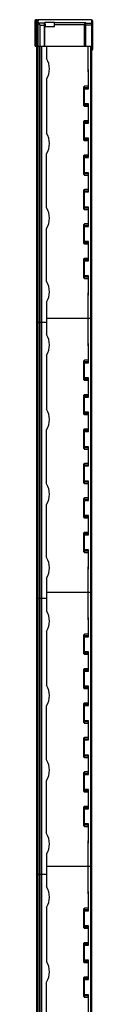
# Model space of a CAD drawing. Header units: millimetres. Extents: x 589 to 632, y 140 to 1557.
# Tile 2 of 2: x 589 to 631, y 842 to 1557. Entities that reach past the tile are written whole.
import ezdxf

# ---------------------------------------------------------------- set-up
doc = ezdxf.new("R2010")
doc.units = ezdxf.units.MM
doc.header["$LTSCALE"] = 110.624392
doc.layers.get('0').update_dxf_attribs({"linetype": 'CONTINUOUS'})

msp = doc.modelspace()

# ---------------------------------------------------------------- linework, layer by layer
at = {"color": 7}
for p, q in [((589.03, 1555.26), (589.03, 1555.26)), ((589.03, 1537.54), (589.03, 1555.26)), ((589.05, 1556.33), (589.05, 1556.33)), ((589.05, 1555.31), (589.05, 1556.33)), ((589.67, 1556.14), (589.67, 1555.93)), ((589.67, 1556.14), (590.66, 1556.14)), ((589.68, 1554.76), (589.68, 1537.54)), ((589.68, 1554.76), (590.66, 1554.76)), ((589.94, 1556.84), (589.7, 1556.82)), ((590.04, 1556.84), (589.93, 1556.84)), ((590.07, 1556.07), (589.96, 1556.06)), ((590.07, 1556.07), (589.96, 1556.06)), ((590.04, 1556.84), (590.06, 1556.84)), ((590.06, 1556.84), (590.8, 1556.84)), ((590.06, 1556.07), (590.06, 1556.54)), ((590.66, 1556.54), (590.06, 1556.54)), ((590.07, 1556.07), (590.07, 1556.07)), ((590.07, 1556.07), (590.73, 1556.07)), ((590.07, 1537.54), (590.07, 1555.16)), ((590.66, 1555.16), (590.07, 1555.16)), ((590.66, 1556.84), (590.68, 1556.84)), ((590.66, 1556.54), (590.66, 1556.07)), ((590.66, 1555.16), (590.66, 1537.54)), ((591.11, 1556.84), (590.8, 1556.84)), ((591.06, 1556.08), (591.06, 1556.1)), ((591.06, 1537.54), (591.06, 1554.67)), ((592.56, 1552.81), (591.07, 1553.9)), ((591.31, 1556.85), (591.11, 1556.84)), ((591.12, 1556.84), (591.18, 1556.84)), ((591.31, 1556.85), (591.32, 1556.85)), ((591.46, 1556.85), (591.46, 1556.87)), ((629.76, 1556.87), (591.46, 1556.87)), ((591.46, 1556.13), (591.46, 1556.5)), ((591.46, 1554.31), (591.46, 1555.07)), ((595.76, 1554.3), (591.47, 1554.3)), ((592.56, 1537.54), (592.56, 1552.81)), ((592.56, 1552.81), (595.46, 1552.81)), ((595.46, 1552.81), (595.46, 1537.54)), ((595.76, 1552.04), (595.76, 1554.37)), ((595.76, 1554.37), (596.06, 1554.37)), ((595.76, 1552.04), (595.96, 1552.04)), ((595.96, 1537.54), (595.96, 1552.04)), ((596.06, 1555.03), (596.06, 1552.04)), ((596.06, 1555.03), (603.06, 1555.03)), ((596.26, 1553.51), (596.06, 1553.51)), ((596.26, 1553.13), (596.06, 1553.13)), ((596.06, 1552.04), (603.06, 1552.04)), ((596.26, 1553.51), (596.26, 1552.04)), ((603.06, 1552.04), (603.06, 1555.03)), ((625.76, 1554.48), (603.06, 1554.48)), ((603.06, 1553.49), (624.77, 1553.49)), ((624.76, 1537.54), (624.76, 1553.36)), ((624.76, 1553.08), (630.76, 1553.08)), ((625.76, 1537.54), (625.76, 1554.48)), ((629.76, 1554.08), (625.76, 1554.08)), ((629.76, 1556.87), (629.76, 1537.54)), ((630.76, 1535.39), (630.76, 1555.87)), ((589.03, 1537.54), (630.76, 1537.54)), ((589.94, 1537.54), (589.94, 334.54)), ((590.59, 1537.54), (590.59, 334.54)), ((590.98, 334.54), (590.98, 1537.54)), ((591.86, 1537.54), (591.86, 334.54)), ((592.26, 1537.54), (592.26, 334.54)), ((593.76, 334.54), (593.76, 1537.54)), ((597.3, 1537.54), (597.3, 1528.64)), ((627.4, 1519.01), (627.4, 1537.54)), ((629.2, 1537.54), (629.2, 159.54)), ((630.2, 159.54), (630.2, 1537.54)), ((630.26, 1537.54), (630.26, 1535.39)), ((630.76, 1535.39), (630.26, 1535.39)), ((627.8, 1520.76), (627.4, 1520.76)), ((627.4, 1520.13), (627.8, 1520.13)), ((627.4, 1519.01), (627.8, 1519.01)), ((627.8, 1506.76), (627.8, 1520.76)), ((597.3, 1513.64), (597.3, 1474.44)), ((624.4, 1494.34), (624.4, 1508.18)), ((624.7, 1494.01), (624.7, 1508.51)), ((627.8, 1508.51), (624.7, 1508.51)), ((627.8, 1507.39), (624.7, 1507.39)), ((624.7, 1506.76), (627.8, 1506.76)), ((627.8, 1495.76), (624.7, 1495.76)), ((624.7, 1495.13), (627.8, 1495.13)), ((627.8, 1481.76), (627.8, 1495.76)), ((624.7, 1494.01), (627.8, 1494.01)), ((624.4, 1469.34), (624.4, 1483.18)), ((624.7, 1469.01), (624.7, 1483.51)), ((627.8, 1483.51), (624.7, 1483.51)), ((627.8, 1482.39), (624.7, 1482.39)), ((624.7, 1481.76), (627.8, 1481.76)), ((627.8, 1470.76), (624.7, 1470.76)), ((624.7, 1470.13), (627.8, 1470.13)), ((624.7, 1469.01), (627.8, 1469.01)), ((627.8, 1456.76), (627.8, 1470.76)), ((597.3, 1420.24), (597.3, 1459.44)), ((624.4, 1444.34), (624.4, 1458.18)), ((624.7, 1444.01), (624.7, 1458.51)), ((627.8, 1458.51), (624.7, 1458.51)), ((627.8, 1457.39), (624.7, 1457.39)), ((624.7, 1456.76), (627.8, 1456.76)), ((627.8, 1445.76), (624.7, 1445.76)), ((624.7, 1445.13), (627.8, 1445.13)), ((627.8, 1431.76), (627.8, 1445.76)), ((624.7, 1444.01), (627.8, 1444.01)), ((624.4, 1419.34), (624.4, 1433.18)), ((624.7, 1419.01), (624.7, 1433.51)), ((627.8, 1433.51), (624.7, 1433.51)), ((627.8, 1432.39), (624.7, 1432.39)), ((624.7, 1431.76), (627.8, 1431.76)), ((627.8, 1420.76), (624.7, 1420.76)), ((624.7, 1420.13), (627.8, 1420.13)), ((624.7, 1419.01), (627.8, 1419.01)), ((627.8, 1406.76), (627.8, 1420.76)), ((597.3, 1366.74), (597.3, 1405.24)), ((624.4, 1394.34), (624.4, 1408.18)), ((624.7, 1394.01), (624.7, 1408.51)), ((627.8, 1408.51), (624.7, 1408.51)), ((627.8, 1407.39), (624.7, 1407.39)), ((624.7, 1406.76), (627.8, 1406.76)), ((627.8, 1395.76), (624.7, 1395.76)), ((624.7, 1395.13), (627.8, 1395.13)), ((627.8, 1381.76), (627.8, 1395.76)), ((624.7, 1394.01), (627.8, 1394.01)), ((624.4, 1369.34), (624.4, 1383.18)), ((624.7, 1369.01), (624.7, 1383.51)), ((627.8, 1383.51), (624.7, 1383.51)), ((627.8, 1382.39), (624.7, 1382.39)), ((624.7, 1381.76), (627.8, 1381.76)), ((627.8, 1370.76), (624.7, 1370.76)), ((624.7, 1370.13), (627.8, 1370.13)), ((624.7, 1369.01), (627.8, 1369.01)), ((627.8, 1356.76), (627.8, 1370.76)), ((597.3, 1351.74), (597.3, 1328.14)), ((627.4, 1320.01), (627.4, 1358.51)), ((627.8, 1358.51), (627.4, 1358.51)), ((627.8, 1357.39), (627.4, 1357.39)), ((627.4, 1356.76), (627.8, 1356.76)), ((597.3, 1340.06), (630.2, 1340.06)), ((597.3, 1337.04), (589.94, 1337.04)), ((627.8, 1321.76), (627.4, 1321.76)), ((627.4, 1321.13), (627.8, 1321.13)), ((627.4, 1320.01), (627.8, 1320.01)), ((627.8, 1307.76), (627.8, 1321.76)), ((597.3, 1313.14), (597.3, 1273.94)), ((624.4, 1295.34), (624.4, 1309.18)), ((624.7, 1295.01), (624.7, 1309.51)), ((627.8, 1309.51), (624.7, 1309.51)), ((627.8, 1308.39), (624.7, 1308.39)), ((624.7, 1307.76), (627.8, 1307.76)), ((627.8, 1296.76), (624.7, 1296.76)), ((624.7, 1296.13), (627.8, 1296.13)), ((624.7, 1295.01), (627.8, 1295.01)), ((627.8, 1282.76), (627.8, 1296.76)), ((624.4, 1270.34), (624.4, 1284.18)), ((624.7, 1270.01), (624.7, 1284.51)), ((627.8, 1284.51), (624.7, 1284.51)), ((627.8, 1283.39), (624.7, 1283.39)), ((624.7, 1282.76), (627.8, 1282.76)), ((627.8, 1271.76), (624.7, 1271.76)), ((624.7, 1271.13), (627.8, 1271.13)), ((624.7, 1270.01), (627.8, 1270.01)), ((627.8, 1257.76), (627.8, 1271.76)), ((597.3, 1219.74), (597.3, 1258.94)), ((624.4, 1245.34), (624.4, 1259.18)), ((624.7, 1245.01), (624.7, 1259.51)), ((627.8, 1259.51), (624.7, 1259.51)), ((627.8, 1258.39), (624.7, 1258.39)), ((624.7, 1257.76), (627.8, 1257.76)), ((627.8, 1246.76), (624.7, 1246.76)), ((624.7, 1246.13), (627.8, 1246.13)), ((624.7, 1245.01), (627.8, 1245.01)), ((627.8, 1232.76), (627.8, 1246.76)), ((624.4, 1220.34), (624.4, 1234.18)), ((624.7, 1220.01), (624.7, 1234.51)), ((627.8, 1234.51), (624.7, 1234.51)), ((627.8, 1233.39), (624.7, 1233.39)), ((624.7, 1232.76), (627.8, 1232.76)), ((627.8, 1221.76), (624.7, 1221.76)), ((624.7, 1221.13), (627.8, 1221.13)), ((624.7, 1220.01), (627.8, 1220.01)), ((627.8, 1207.76), (627.8, 1221.76)), ((624.4, 1195.34), (624.4, 1209.18)), ((624.7, 1195.01), (624.7, 1209.51)), ((627.8, 1209.51), (624.7, 1209.51)), ((597.3, 1166.24), (597.3, 1204.74)), ((627.8, 1208.39), (624.7, 1208.39)), ((624.7, 1207.76), (627.8, 1207.76)), ((627.8, 1196.76), (624.7, 1196.76)), ((624.7, 1196.13), (627.8, 1196.13)), ((624.7, 1195.01), (627.8, 1195.01)), ((627.8, 1182.76), (627.8, 1196.76)), ((624.4, 1170.34), (624.4, 1184.18)), ((624.7, 1170.01), (624.7, 1184.51)), ((627.8, 1184.51), (624.7, 1184.51)), ((627.8, 1183.39), (624.7, 1183.39)), ((624.7, 1182.76), (627.8, 1182.76)), ((627.8, 1171.76), (624.7, 1171.76)), ((624.7, 1171.13), (627.8, 1171.13)), ((624.7, 1170.01), (627.8, 1170.01)), ((627.8, 1157.76), (627.8, 1171.76)), ((627.4, 1121.01), (627.4, 1159.51)), ((627.8, 1159.51), (627.4, 1159.51)), ((627.8, 1158.39), (627.4, 1158.39)), ((627.4, 1157.76), (627.8, 1157.76)), ((597.3, 1151.24), (597.3, 1127.64)), ((597.3, 1141.06), (630.2, 1141.06)), ((597.3, 1136.54), (589.94, 1136.54)), ((627.8, 1122.76), (627.4, 1122.76)), ((627.8, 1108.76), (627.8, 1122.76)), ((627.4, 1122.13), (627.8, 1122.13)), ((627.4, 1121.01), (627.8, 1121.01)), ((597.3, 1112.64), (597.3, 1073.44)), ((624.4, 1096.34), (624.4, 1110.18)), ((624.7, 1096.01), (624.7, 1110.51)), ((627.8, 1110.51), (624.7, 1110.51)), ((627.8, 1109.39), (624.7, 1109.39)), ((624.7, 1108.76), (627.8, 1108.76)), ((627.8, 1097.76), (624.7, 1097.76)), ((624.7, 1097.13), (627.8, 1097.13)), ((624.7, 1096.01), (627.8, 1096.01)), ((627.8, 1083.76), (627.8, 1097.76)), ((624.4, 1071.34), (624.4, 1085.18)), ((624.7, 1071.01), (624.7, 1085.51)), ((627.8, 1085.51), (624.7, 1085.51)), ((627.8, 1084.39), (624.7, 1084.39)), ((624.7, 1083.76), (627.8, 1083.76)), ((627.8, 1072.76), (624.7, 1072.76)), ((627.8, 1058.76), (627.8, 1072.76)), ((624.7, 1072.13), (627.8, 1072.13)), ((624.7, 1071.01), (627.8, 1071.01)), ((597.3, 1019.24), (597.3, 1058.44)), ((624.4, 1046.34), (624.4, 1060.18)), ((624.7, 1046.01), (624.7, 1060.51)), ((627.8, 1060.51), (624.7, 1060.51)), ((627.8, 1059.39), (624.7, 1059.39)), ((624.7, 1058.76), (627.8, 1058.76)), ((627.8, 1047.76), (624.7, 1047.76)), ((624.7, 1047.13), (627.8, 1047.13)), ((624.7, 1046.01), (627.8, 1046.01)), ((627.8, 1033.76), (627.8, 1047.76)), ((624.4, 1021.34), (624.4, 1035.18)), ((624.7, 1021.01), (624.7, 1035.51)), ((627.8, 1035.51), (624.7, 1035.51)), ((627.8, 1034.39), (624.7, 1034.39)), ((624.7, 1033.76), (627.8, 1033.76)), ((627.8, 1022.76), (624.7, 1022.76)), ((627.8, 1008.76), (627.8, 1022.76)), ((624.7, 1022.13), (627.8, 1022.13)), ((624.7, 1021.01), (627.8, 1021.01)), ((624.4, 996.34), (624.4, 1010.18)), ((624.7, 996.01), (624.7, 1010.51)), ((627.8, 1010.51), (624.7, 1010.51)), ((627.8, 1009.39), (624.7, 1009.39)), ((624.7, 1008.76), (627.8, 1008.76)), ((597.3, 965.74), (597.3, 1004.24)), ((627.8, 997.76), (624.7, 997.76)), ((624.7, 997.13), (627.8, 997.13)), ((624.7, 996.01), (627.8, 996.01)), ((627.8, 983.76), (627.8, 997.76)), ((624.4, 971.34), (624.4, 985.18)), ((624.7, 971.01), (624.7, 985.51)), ((627.8, 985.51), (624.7, 985.51)), ((627.8, 984.39), (624.7, 984.39)), ((624.7, 983.76), (627.8, 983.76)), ((627.8, 972.76), (624.7, 972.76)), ((627.8, 958.76), (627.8, 972.76)), ((624.7, 972.13), (627.8, 972.13)), ((624.7, 971.01), (627.8, 971.01)), ((627.4, 922.01), (627.4, 960.51)), ((627.8, 960.51), (627.4, 960.51)), ((627.8, 959.39), (627.4, 959.39)), ((627.4, 958.76), (627.8, 958.76)), ((597.3, 950.74), (597.3, 927.14)), ((597.3, 942.06), (630.2, 942.06)), ((597.3, 936.04), (589.94, 936.04)), ((627.8, 923.76), (627.4, 923.76)), ((627.4, 923.13), (627.8, 923.13)), ((627.8, 909.76), (627.8, 923.76)), ((627.4, 922.01), (627.8, 922.01)), ((597.3, 912.14), (597.3, 872.94)), ((624.4, 897.34), (624.4, 911.18)), ((624.7, 897.01), (624.7, 911.51)), ((627.8, 911.51), (624.7, 911.51)), ((627.8, 910.39), (624.7, 910.39)), ((624.7, 909.76), (627.8, 909.76)), ((627.8, 898.76), (624.7, 898.76)), ((624.7, 898.13), (627.8, 898.13)), ((624.7, 897.01), (627.8, 897.01)), ((627.8, 884.76), (627.8, 898.76)), ((624.4, 872.34), (624.4, 886.18)), ((624.7, 872.01), (624.7, 886.51)), ((627.8, 886.51), (624.7, 886.51)), ((627.8, 885.39), (624.7, 885.39)), ((624.7, 884.76), (627.8, 884.76)), ((627.8, 873.76), (624.7, 873.76)), ((624.7, 873.13), (627.8, 873.13)), ((627.8, 859.76), (627.8, 873.76)), ((624.7, 872.01), (627.8, 872.01)), ((624.4, 847.34), (624.4, 861.18)), ((624.7, 847.01), (624.7, 861.51)), ((627.8, 861.51), (624.7, 861.51)), ((627.8, 860.39), (624.7, 860.39)), ((624.7, 859.76), (627.8, 859.76)), ((597.3, 818.74), (597.3, 857.94)), ((627.8, 848.76), (624.7, 848.76)), ((624.7, 848.13), (627.8, 848.13)), ((624.7, 847.01), (627.8, 847.01)), ((627.8, 834.76), (627.8, 848.76))]:
    msp.add_line(p, q, dxfattribs=at)
for points in [[(589.96, 1556.06), (589.28, 1555.75), (589.03, 1555.26)], [(589.7, 1556.82), (589.52, 1556.79), (589.44, 1556.77), (589.27, 1556.71), (589.07, 1556.44), (589.05, 1556.33)], [(591.33, 1556.1), (591.31, 1556.1), (591.2, 1556.09), (591, 1556.08), (590.73, 1556.07)], [(591.42, 1556.85), (591.42, 1556.85), (591.38, 1556.85), (591.31, 1556.85)]]:
    msp.add_lwpolyline(points, dxfattribs=at)
for centre, radius, start, end in [((590.55, 1547.74), 9.12, 93.07002, 93.32414), ((590.66, 1567.06), 10.99, 270.00648, 270.28948), ((590.66, 1613.17), 56.33, 270.01178, 270.46288), ((590.76, 1563.3), 7.22, 272.34701, 272.47119), ((591.46, 1556.1), 0.402, 164.36381, 179.9436), ((590.79, 1562.56), 6.48, 272.4636, 272.99148), ((590.92, 1582.06), 25.22, 270.59042, 270.8012), ((591.03, 1574.17), 17.32, 270.80622, 270.92878), ((591.46, 1556.47), 0.4, 90, 96.01157), ((591.46, 1556.45), 0.397, 90.01355, 94.77899), ((625.78, 1553.36), 1.02, 172.77912, 179.99667), ((629.76, 1555.87), 1, 0, 90), ((629.76, 1553.07), 1.01, 82.3621, 89.99606), ((629.91, 1535.39), 0.85, 287.41332, 360), ((629.91, 1535.39), 0.35, 333.54419, 360), ((584.24, 1521.14), 15.06, 330.13717, 29.86283), ((584.24, 1466.94), 15.06, 330.13717, 29.86283), ((584.24, 1412.74), 15.06, 330.13717, 29.86283), ((584.24, 1359.24), 15.06, 330.13717, 29.86283), ((584.24, 1320.64), 15.06, 330.13717, 29.86283), ((584.24, 1266.44), 15.06, 330.13717, 29.86283), ((584.24, 1212.24), 15.06, 330.13717, 29.86283), ((584.24, 1158.74), 15.06, 330.13717, 29.86283), ((584.24, 1120.14), 15.06, 330.13717, 29.86283), ((584.24, 1065.94), 15.06, 330.13717, 29.86283), ((584.24, 1011.74), 15.06, 330.13717, 29.86283), ((584.24, 958.24), 15.06, 330.13717, 29.86283), ((584.24, 919.64), 15.06, 330.13717, 29.86283), ((584.24, 865.44), 15.06, 330.13717, 29.86283)]:
    msp.add_arc(centre, radius, start, end, dxfattribs=at)
for centre, start_param, end_param in [((624.7, 1508.18), 0, 1.570796), ((624.7, 1494.34), 1.570796, 3.141593), ((624.7, 1483.18), 0, 1.570796), ((624.7, 1469.34), 1.570796, 3.141593), ((624.7, 1458.18), 0, 1.570796), ((624.7, 1444.34), 1.570796, 3.141593), ((624.7, 1433.18), 0, 1.570796), ((624.7, 1419.34), 1.570796, 3.141593), ((624.7, 1408.18), 0, 1.570796), ((624.7, 1394.34), 1.570796, 3.141593), ((624.7, 1383.18), 0, 1.570796), ((624.7, 1369.34), 1.570796, 3.141593), ((624.7, 1309.18), 0, 1.570796), ((624.7, 1295.34), 1.570796, 3.141593), ((624.7, 1284.18), 0, 1.570796), ((624.7, 1270.34), 1.570796, 3.141593), ((624.7, 1259.18), 0, 1.570796), ((624.7, 1245.34), 1.570796, 3.141593), ((624.7, 1234.18), 0, 1.570796), ((624.7, 1220.34), 1.570796, 3.141593), ((624.7, 1209.18), 0, 1.570796), ((624.7, 1195.34), 1.570796, 3.141593), ((624.7, 1184.18), 0, 1.570796), ((624.7, 1170.34), 1.570796, 3.141593), ((624.7, 1110.18), 0, 1.570796), ((624.7, 1096.34), 1.570796, 3.141593), ((624.7, 1085.18), 0, 1.570796), ((624.7, 1071.34), 1.570796, 3.141593), ((624.7, 1060.18), 0, 1.570796), ((624.7, 1046.34), 1.570796, 3.141593), ((624.7, 1035.18), 0, 1.570796), ((624.7, 1021.34), 1.570796, 3.141593), ((624.7, 1010.18), 0, 1.570796), ((624.7, 996.34), 1.570796, 3.141593), ((624.7, 985.18), 0, 1.570796), ((624.7, 971.34), 1.570796, 3.141593), ((624.7, 911.18), 0, 1.570796), ((624.7, 897.34), 1.570796, 3.141593), ((624.7, 886.18), 0, 1.570796), ((624.7, 872.34), 1.570796, 3.141593), ((624.7, 861.18), 0, 1.570796), ((624.7, 847.34), 1.570796, 3.141593)]:
    msp.add_ellipse(centre, major_axis=(0, 0.327), ratio=0.917004, start_param=start_param, end_param=end_param, dxfattribs=at)
for points, knots in [([(589.68, 1554.76), (589.58, 1554.8), (589.41, 1554.88), (589.18, 1555.01), (589.03, 1555.16), (589.03, 1555.26)], [0, 0, 0, 0, 0.369513, 0.653963, 1, 1, 1, 1]), ([(589.67, 1556.14), (589.58, 1556.16), (589.43, 1556.19), (589.23, 1556.24), (589.12, 1556.28), (589.05, 1556.31), (589.05, 1556.33)], [0, 0, 0, 0, 0.418614, 0.722865, 0.913528, 1, 1, 1, 1]), ([(589.91, 1556.03), (589.84, 1556), (589.7, 1555.95), (589.54, 1555.85), (589.44, 1555.75), (589.42, 1555.62), (589.49, 1555.5), (589.7, 1555.32), (589.91, 1555.22), (590.07, 1555.16)], [0, 0, 0, 0, 0.164397, 0.28842, 0.378506, 0.451421, 0.535368, 0.650392, 1, 1, 1, 1]), ([(590.02, 1556.84), (589.88, 1556.83), (589.71, 1556.82), (589.53, 1556.79), (589.48, 1556.76), (589.46, 1556.75), (589.45, 1556.72), (589.47, 1556.7), (589.5, 1556.69), (589.54, 1556.67), (589.6, 1556.65), (589.71, 1556.61), (589.8, 1556.59), (589.86, 1556.58)], [0, 0, 0, 0, 0.389592, 0.499378, 0.533943, 0.556695, 0.57325, 0.594853, 0.62791, 0.674248, 0.73446, 0.808774, 1, 1, 1, 1]), ([(589.86, 1556.58), (589.88, 1556.58), (589.94, 1556.56), (590.01, 1556.55), (590.06, 1556.54)], [0, 0, 0, 0, 0.232519, 1, 1, 1, 1]), ([(591.46, 1556.5), (591.46, 1556.51), (591.43, 1556.51), (591.39, 1556.52), (591.32, 1556.52), (591.22, 1556.53), (591.1, 1556.53), (590.91, 1556.54), (590.76, 1556.54), (590.66, 1556.54)], [0, 0, 0, 0, 0.021447, 0.078766, 0.170944, 0.294926, 0.445968, 0.618346, 1, 1, 1, 1]), ([(591.06, 1556.1), (591.06, 1556.1), (591.05, 1556.11), (591.01, 1556.12), (590.93, 1556.13), (590.81, 1556.14), (590.71, 1556.14), (590.66, 1556.14)], [0, 0, 0, 0, 0.027127, 0.086469, 0.301225, 0.622096, 1, 1, 1, 1]), ([(591.46, 1555.07), (591.46, 1555.08), (591.44, 1555.09), (591.39, 1555.11), (591.32, 1555.12), (591.17, 1555.14), (590.95, 1555.15), (590.76, 1555.16), (590.66, 1555.16)], [0, 0, 0, 0, 0.028092, 0.087157, 0.179388, 0.302419, 0.622016, 1, 1, 1, 1]), ([(591.06, 1554.67), (591.06, 1554.69), (591.01, 1554.72), (590.89, 1554.75), (590.75, 1554.76), (590.66, 1554.76)], [0, 0, 0, 0, 0.107349, 0.322197, 1, 1, 1, 1]), ([(590.71, 1556.07), (590.74, 1556.07), (590.86, 1556.07), (590.97, 1556.08), (591.05, 1556.08)], [0, 0, 0, 0, 0.260954, 1, 1, 1, 1]), ([(591.06, 1554.67), (591.06, 1554.77), (591.15, 1554.99), (591.36, 1555.07), (591.46, 1555.07)], [0, 0, 0, 0, 0.498949, 1, 1, 1, 1]), ([(591.06, 1553.92), (591.06, 1554.02), (591.15, 1554.23), (591.36, 1554.31), (591.46, 1554.31)], [0, 0, 0, 0, 0.498504, 1, 1, 1, 1]), ([(591.07, 1556.21), (591.1, 1556.29), (591.2, 1556.44), (591.38, 1556.5), (591.46, 1556.5)], [0, 0, 0, 0, 0.511181, 1, 1, 1, 1]), ([(591.47, 1554.3), (591.37, 1554.29), (591.16, 1554.21), (591.07, 1554), (591.07, 1553.9)], [0, 0, 0, 0, 0.500034, 1, 1, 1, 1]), ([(591.13, 1556.08), (591.18, 1556.09), (591.26, 1556.09), (591.36, 1556.1), (591.42, 1556.11), (591.46, 1556.12), (591.46, 1556.13)], [0, 0, 0, 0, 0.413004, 0.725906, 0.923225, 1, 1, 1, 1]), ([(591.17, 1556.01), (591.19, 1556.03), (591.27, 1556.1), (591.38, 1556.13), (591.46, 1556.13)], [0, 0, 0, 0, 0.263349, 1, 1, 1, 1]), ([(591.32, 1556.85), (591.34, 1556.85), (591.37, 1556.85), (591.42, 1556.85), (591.44, 1556.85), (591.46, 1556.85), (591.46, 1556.85)], [0, 0, 0, 0, 0.430008, 0.7443, 0.935293, 1, 1, 1, 1]), ([(591.47, 1554.3), (591.51, 1554.23), (591.65, 1554.05), (592.01, 1553.55), (592.33, 1553.12), (592.56, 1552.81)], [0, 0, 0, 0, 0.128429, 0.369622, 1, 1, 1, 1]), ([(595.46, 1552.81), (595.49, 1552.85), (595.59, 1553.03), (595.69, 1553.21), (595.76, 1553.35)], [0, 0, 0, 0, 0.254155, 1, 1, 1, 1]), ([(625.76, 1554.08), (625.51, 1554.08), (624.98, 1553.87), (624.76, 1553.34), (624.76, 1553.08)], [0, 0, 0, 0, 0.501594, 1, 1, 1, 1]), ([(625.76, 1554.48), (625.54, 1554.46), (625.06, 1554.23), (624.8, 1553.76), (624.77, 1553.49)], [0, 0, 0, 0, 0.452213, 1, 1, 1, 1]), ([(630.76, 1553.08), (630.76, 1553.32), (630.58, 1553.8), (630.13, 1554.04), (629.89, 1554.07)], [0, 0, 0, 0, 0.498487, 1, 1, 1, 1]), ([(624.7, 1507.39), (624.62, 1507.39), (624.47, 1507.33), (624.4, 1507.18), (624.4, 1507.11)], [0, 0, 0, 0, 0.515071, 1, 1, 1, 1]), ([(624.7, 1506.76), (624.66, 1506.76), (624.59, 1506.76), (624.49, 1506.76), (624.45, 1506.75), (624.4, 1506.76), (624.4, 1506.75)], [0, 0, 0, 0, 0.382545, 0.706694, 0.923505, 1, 1, 1, 1]), ([(624.7, 1495.76), (624.66, 1495.76), (624.59, 1495.76), (624.49, 1495.76), (624.45, 1495.77), (624.4, 1495.76), (624.4, 1495.76)], [0, 0, 0, 0, 0.382137, 0.707097, 0.923572, 1, 1, 1, 1]), ([(624.4, 1495.41), (624.4, 1495.34), (624.47, 1495.18), (624.62, 1495.13), (624.7, 1495.13)], [0, 0, 0, 0, 0.484476, 1, 1, 1, 1]), ([(624.7, 1482.39), (624.62, 1482.39), (624.47, 1482.33), (624.4, 1482.18), (624.4, 1482.11)], [0, 0, 0, 0, 0.515071, 1, 1, 1, 1]), ([(624.7, 1481.76), (624.66, 1481.76), (624.59, 1481.76), (624.49, 1481.76), (624.45, 1481.75), (624.4, 1481.76), (624.4, 1481.75)], [0, 0, 0, 0, 0.382545, 0.706694, 0.923505, 1, 1, 1, 1]), ([(624.7, 1470.76), (624.66, 1470.76), (624.59, 1470.76), (624.49, 1470.76), (624.45, 1470.77), (624.4, 1470.76), (624.4, 1470.76)], [0, 0, 0, 0, 0.382137, 0.707097, 0.923572, 1, 1, 1, 1]), ([(624.4, 1470.41), (624.4, 1470.34), (624.47, 1470.18), (624.62, 1470.13), (624.7, 1470.13)], [0, 0, 0, 0, 0.484476, 1, 1, 1, 1]), ([(624.7, 1457.39), (624.62, 1457.39), (624.47, 1457.33), (624.4, 1457.18), (624.4, 1457.11)], [0, 0, 0, 0, 0.515071, 1, 1, 1, 1]), ([(624.7, 1456.76), (624.66, 1456.76), (624.59, 1456.76), (624.49, 1456.76), (624.45, 1456.75), (624.4, 1456.76), (624.4, 1456.75)], [0, 0, 0, 0, 0.382545, 0.706694, 0.923505, 1, 1, 1, 1]), ([(624.7, 1445.76), (624.66, 1445.76), (624.59, 1445.76), (624.49, 1445.76), (624.45, 1445.77), (624.4, 1445.76), (624.4, 1445.76)], [0, 0, 0, 0, 0.382137, 0.707097, 0.923572, 1, 1, 1, 1]), ([(624.4, 1445.41), (624.4, 1445.34), (624.47, 1445.18), (624.62, 1445.13), (624.7, 1445.13)], [0, 0, 0, 0, 0.484476, 1, 1, 1, 1]), ([(624.7, 1432.39), (624.62, 1432.39), (624.47, 1432.33), (624.4, 1432.18), (624.4, 1432.11)], [0, 0, 0, 0, 0.515071, 1, 1, 1, 1]), ([(624.7, 1431.76), (624.66, 1431.76), (624.59, 1431.76), (624.49, 1431.76), (624.45, 1431.75), (624.4, 1431.76), (624.4, 1431.75)], [0, 0, 0, 0, 0.382545, 0.706694, 0.923505, 1, 1, 1, 1]), ([(624.7, 1420.76), (624.66, 1420.76), (624.59, 1420.76), (624.49, 1420.76), (624.45, 1420.77), (624.4, 1420.76), (624.4, 1420.76)], [0, 0, 0, 0, 0.382137, 0.707097, 0.923572, 1, 1, 1, 1]), ([(624.4, 1420.41), (624.4, 1420.34), (624.47, 1420.18), (624.62, 1420.13), (624.7, 1420.13)], [0, 0, 0, 0, 0.484476, 1, 1, 1, 1]), ([(624.7, 1407.39), (624.62, 1407.39), (624.47, 1407.33), (624.4, 1407.18), (624.4, 1407.11)], [0, 0, 0, 0, 0.515071, 1, 1, 1, 1]), ([(624.7, 1406.76), (624.66, 1406.76), (624.59, 1406.76), (624.49, 1406.76), (624.45, 1406.75), (624.4, 1406.76), (624.4, 1406.75)], [0, 0, 0, 0, 0.382545, 0.706694, 0.923505, 1, 1, 1, 1]), ([(624.7, 1395.76), (624.66, 1395.76), (624.59, 1395.76), (624.49, 1395.76), (624.45, 1395.77), (624.4, 1395.76), (624.4, 1395.76)], [0, 0, 0, 0, 0.382137, 0.707097, 0.923572, 1, 1, 1, 1]), ([(624.4, 1395.41), (624.4, 1395.34), (624.47, 1395.18), (624.62, 1395.13), (624.7, 1395.13)], [0, 0, 0, 0, 0.484476, 1, 1, 1, 1]), ([(624.7, 1382.39), (624.62, 1382.39), (624.47, 1382.33), (624.4, 1382.18), (624.4, 1382.11)], [0, 0, 0, 0, 0.515071, 1, 1, 1, 1]), ([(624.7, 1381.76), (624.66, 1381.76), (624.59, 1381.76), (624.49, 1381.76), (624.45, 1381.75), (624.4, 1381.76), (624.4, 1381.75)], [0, 0, 0, 0, 0.382545, 0.706694, 0.923505, 1, 1, 1, 1]), ([(624.7, 1370.76), (624.66, 1370.76), (624.59, 1370.76), (624.49, 1370.76), (624.45, 1370.77), (624.4, 1370.76), (624.4, 1370.76)], [0, 0, 0, 0, 0.382137, 0.707097, 0.923572, 1, 1, 1, 1]), ([(624.4, 1370.41), (624.4, 1370.34), (624.47, 1370.18), (624.62, 1370.13), (624.7, 1370.13)], [0, 0, 0, 0, 0.484476, 1, 1, 1, 1]), ([(624.7, 1308.39), (624.62, 1308.39), (624.47, 1308.33), (624.4, 1308.18), (624.4, 1308.11)], [0, 0, 0, 0, 0.515071, 1, 1, 1, 1]), ([(624.7, 1307.76), (624.66, 1307.76), (624.59, 1307.76), (624.49, 1307.76), (624.45, 1307.75), (624.4, 1307.76), (624.4, 1307.75)], [0, 0, 0, 0, 0.382545, 0.706694, 0.923505, 1, 1, 1, 1]), ([(624.7, 1296.76), (624.66, 1296.76), (624.59, 1296.76), (624.49, 1296.76), (624.45, 1296.77), (624.4, 1296.76), (624.4, 1296.76)], [0, 0, 0, 0, 0.382137, 0.707097, 0.923572, 1, 1, 1, 1]), ([(624.4, 1296.41), (624.4, 1296.34), (624.47, 1296.18), (624.62, 1296.13), (624.7, 1296.13)], [0, 0, 0, 0, 0.484476, 1, 1, 1, 1]), ([(624.7, 1283.39), (624.62, 1283.39), (624.47, 1283.33), (624.4, 1283.18), (624.4, 1283.11)], [0, 0, 0, 0, 0.515071, 1, 1, 1, 1]), ([(624.7, 1282.76), (624.66, 1282.76), (624.59, 1282.76), (624.49, 1282.76), (624.45, 1282.75), (624.4, 1282.76), (624.4, 1282.75)], [0, 0, 0, 0, 0.382545, 0.706694, 0.923505, 1, 1, 1, 1]), ([(624.7, 1271.76), (624.66, 1271.76), (624.59, 1271.76), (624.49, 1271.76), (624.45, 1271.77), (624.4, 1271.76), (624.4, 1271.76)], [0, 0, 0, 0, 0.382137, 0.707097, 0.923572, 1, 1, 1, 1]), ([(624.4, 1271.41), (624.4, 1271.34), (624.47, 1271.18), (624.62, 1271.13), (624.7, 1271.13)], [0, 0, 0, 0, 0.484476, 1, 1, 1, 1]), ([(624.7, 1258.39), (624.62, 1258.39), (624.47, 1258.33), (624.4, 1258.18), (624.4, 1258.11)], [0, 0, 0, 0, 0.515071, 1, 1, 1, 1]), ([(624.7, 1257.76), (624.66, 1257.76), (624.59, 1257.76), (624.49, 1257.76), (624.45, 1257.75), (624.4, 1257.76), (624.4, 1257.75)], [0, 0, 0, 0, 0.382545, 0.706694, 0.923505, 1, 1, 1, 1]), ([(624.7, 1246.76), (624.66, 1246.76), (624.59, 1246.76), (624.49, 1246.76), (624.45, 1246.77), (624.4, 1246.76), (624.4, 1246.76)], [0, 0, 0, 0, 0.382137, 0.707097, 0.923572, 1, 1, 1, 1]), ([(624.4, 1246.41), (624.4, 1246.34), (624.47, 1246.18), (624.62, 1246.13), (624.7, 1246.13)], [0, 0, 0, 0, 0.484476, 1, 1, 1, 1]), ([(624.7, 1233.39), (624.62, 1233.39), (624.47, 1233.33), (624.4, 1233.18), (624.4, 1233.11)], [0, 0, 0, 0, 0.515071, 1, 1, 1, 1]), ([(624.7, 1232.76), (624.66, 1232.76), (624.59, 1232.76), (624.49, 1232.76), (624.45, 1232.75), (624.4, 1232.76), (624.4, 1232.75)], [0, 0, 0, 0, 0.382545, 0.706694, 0.923505, 1, 1, 1, 1]), ([(624.7, 1221.76), (624.66, 1221.76), (624.59, 1221.76), (624.49, 1221.76), (624.45, 1221.77), (624.4, 1221.76), (624.4, 1221.76)], [0, 0, 0, 0, 0.382137, 0.707097, 0.923572, 1, 1, 1, 1]), ([(624.4, 1221.41), (624.4, 1221.34), (624.47, 1221.18), (624.62, 1221.13), (624.7, 1221.13)], [0, 0, 0, 0, 0.484476, 1, 1, 1, 1]), ([(624.7, 1208.39), (624.62, 1208.39), (624.47, 1208.33), (624.4, 1208.18), (624.4, 1208.11)], [0, 0, 0, 0, 0.515071, 1, 1, 1, 1]), ([(624.7, 1207.76), (624.66, 1207.76), (624.59, 1207.76), (624.49, 1207.76), (624.45, 1207.75), (624.4, 1207.76), (624.4, 1207.75)], [0, 0, 0, 0, 0.382545, 0.706694, 0.923505, 1, 1, 1, 1]), ([(624.7, 1196.76), (624.66, 1196.76), (624.59, 1196.76), (624.49, 1196.76), (624.45, 1196.77), (624.4, 1196.76), (624.4, 1196.76)], [0, 0, 0, 0, 0.382137, 0.707097, 0.923572, 1, 1, 1, 1]), ([(624.4, 1196.41), (624.4, 1196.34), (624.47, 1196.18), (624.62, 1196.13), (624.7, 1196.13)], [0, 0, 0, 0, 0.484476, 1, 1, 1, 1]), ([(624.7, 1183.39), (624.62, 1183.39), (624.47, 1183.33), (624.4, 1183.18), (624.4, 1183.11)], [0, 0, 0, 0, 0.515071, 1, 1, 1, 1]), ([(624.7, 1182.76), (624.66, 1182.76), (624.59, 1182.76), (624.49, 1182.76), (624.45, 1182.75), (624.4, 1182.76), (624.4, 1182.75)], [0, 0, 0, 0, 0.382545, 0.706694, 0.923505, 1, 1, 1, 1]), ([(624.7, 1171.76), (624.66, 1171.76), (624.59, 1171.76), (624.49, 1171.76), (624.45, 1171.77), (624.4, 1171.76), (624.4, 1171.76)], [0, 0, 0, 0, 0.382137, 0.707097, 0.923572, 1, 1, 1, 1]), ([(624.4, 1171.41), (624.4, 1171.34), (624.47, 1171.18), (624.62, 1171.13), (624.7, 1171.13)], [0, 0, 0, 0, 0.484476, 1, 1, 1, 1]), ([(624.7, 1109.39), (624.62, 1109.39), (624.47, 1109.33), (624.4, 1109.18), (624.4, 1109.11)], [0, 0, 0, 0, 0.515071, 1, 1, 1, 1]), ([(624.7, 1108.76), (624.66, 1108.76), (624.59, 1108.76), (624.49, 1108.76), (624.45, 1108.75), (624.4, 1108.76), (624.4, 1108.75)], [0, 0, 0, 0, 0.382545, 0.706694, 0.923505, 1, 1, 1, 1]), ([(624.7, 1097.76), (624.66, 1097.76), (624.59, 1097.76), (624.49, 1097.76), (624.45, 1097.77), (624.4, 1097.76), (624.4, 1097.76)], [0, 0, 0, 0, 0.382137, 0.707097, 0.923572, 1, 1, 1, 1]), ([(624.4, 1097.41), (624.4, 1097.34), (624.47, 1097.18), (624.62, 1097.13), (624.7, 1097.13)], [0, 0, 0, 0, 0.484476, 1, 1, 1, 1]), ([(624.7, 1084.39), (624.62, 1084.39), (624.47, 1084.33), (624.4, 1084.18), (624.4, 1084.11)], [0, 0, 0, 0, 0.515071, 1, 1, 1, 1]), ([(624.7, 1083.76), (624.66, 1083.76), (624.59, 1083.76), (624.49, 1083.76), (624.45, 1083.75), (624.4, 1083.76), (624.4, 1083.75)], [0, 0, 0, 0, 0.382545, 0.706694, 0.923505, 1, 1, 1, 1]), ([(624.7, 1072.76), (624.66, 1072.76), (624.59, 1072.76), (624.49, 1072.76), (624.45, 1072.77), (624.4, 1072.76), (624.4, 1072.76)], [0, 0, 0, 0, 0.382137, 0.707097, 0.923572, 1, 1, 1, 1]), ([(624.4, 1072.41), (624.4, 1072.34), (624.47, 1072.18), (624.62, 1072.13), (624.7, 1072.13)], [0, 0, 0, 0, 0.484476, 1, 1, 1, 1]), ([(624.7, 1059.39), (624.62, 1059.39), (624.47, 1059.33), (624.4, 1059.18), (624.4, 1059.11)], [0, 0, 0, 0, 0.515071, 1, 1, 1, 1]), ([(624.7, 1058.76), (624.66, 1058.76), (624.59, 1058.76), (624.49, 1058.76), (624.45, 1058.75), (624.4, 1058.76), (624.4, 1058.75)], [0, 0, 0, 0, 0.382545, 0.706694, 0.923505, 1, 1, 1, 1]), ([(624.7, 1047.76), (624.66, 1047.76), (624.59, 1047.76), (624.49, 1047.76), (624.45, 1047.77), (624.4, 1047.76), (624.4, 1047.76)], [0, 0, 0, 0, 0.382137, 0.707097, 0.923572, 1, 1, 1, 1]), ([(624.4, 1047.41), (624.4, 1047.34), (624.47, 1047.18), (624.62, 1047.13), (624.7, 1047.13)], [0, 0, 0, 0, 0.484476, 1, 1, 1, 1]), ([(624.7, 1034.39), (624.62, 1034.39), (624.47, 1034.33), (624.4, 1034.18), (624.4, 1034.11)], [0, 0, 0, 0, 0.515071, 1, 1, 1, 1]), ([(624.7, 1033.76), (624.66, 1033.76), (624.59, 1033.76), (624.49, 1033.76), (624.45, 1033.75), (624.4, 1033.76), (624.4, 1033.75)], [0, 0, 0, 0, 0.382545, 0.706694, 0.923505, 1, 1, 1, 1]), ([(624.7, 1022.76), (624.66, 1022.76), (624.59, 1022.76), (624.49, 1022.76), (624.45, 1022.77), (624.4, 1022.76), (624.4, 1022.76)], [0, 0, 0, 0, 0.382137, 0.707097, 0.923572, 1, 1, 1, 1]), ([(624.4, 1022.41), (624.4, 1022.34), (624.47, 1022.18), (624.62, 1022.13), (624.7, 1022.13)], [0, 0, 0, 0, 0.484476, 1, 1, 1, 1]), ([(624.7, 1009.39), (624.62, 1009.39), (624.47, 1009.33), (624.4, 1009.18), (624.4, 1009.11)], [0, 0, 0, 0, 0.515071, 1, 1, 1, 1]), ([(624.7, 1008.76), (624.66, 1008.76), (624.59, 1008.76), (624.49, 1008.76), (624.45, 1008.75), (624.4, 1008.76), (624.4, 1008.75)], [0, 0, 0, 0, 0.382545, 0.706694, 0.923505, 1, 1, 1, 1]), ([(624.7, 997.76), (624.66, 997.76), (624.59, 997.76), (624.49, 997.76), (624.45, 997.77), (624.4, 997.76), (624.4, 997.76)], [0, 0, 0, 0, 0.382137, 0.707097, 0.923572, 1, 1, 1, 1]), ([(624.4, 997.41), (624.4, 997.34), (624.47, 997.18), (624.62, 997.13), (624.7, 997.13)], [0, 0, 0, 0, 0.484476, 1, 1, 1, 1]), ([(624.7, 984.39), (624.62, 984.39), (624.47, 984.33), (624.4, 984.18), (624.4, 984.11)], [0, 0, 0, 0, 0.515071, 1, 1, 1, 1]), ([(624.7, 983.76), (624.66, 983.76), (624.59, 983.76), (624.49, 983.76), (624.45, 983.75), (624.4, 983.76), (624.4, 983.75)], [0, 0, 0, 0, 0.382545, 0.706694, 0.923505, 1, 1, 1, 1]), ([(624.7, 972.76), (624.66, 972.76), (624.59, 972.76), (624.49, 972.76), (624.45, 972.77), (624.4, 972.76), (624.4, 972.76)], [0, 0, 0, 0, 0.382137, 0.707097, 0.923572, 1, 1, 1, 1]), ([(624.4, 972.41), (624.4, 972.34), (624.47, 972.18), (624.62, 972.13), (624.7, 972.13)], [0, 0, 0, 0, 0.484476, 1, 1, 1, 1]), ([(624.7, 910.39), (624.62, 910.39), (624.47, 910.33), (624.4, 910.18), (624.4, 910.11)], [0, 0, 0, 0, 0.515071, 1, 1, 1, 1]), ([(624.7, 909.76), (624.66, 909.76), (624.59, 909.76), (624.49, 909.76), (624.45, 909.75), (624.4, 909.76), (624.4, 909.75)], [0, 0, 0, 0, 0.382545, 0.706694, 0.923505, 1, 1, 1, 1]), ([(624.7, 898.76), (624.66, 898.76), (624.59, 898.76), (624.49, 898.76), (624.45, 898.77), (624.4, 898.76), (624.4, 898.76)], [0, 0, 0, 0, 0.382137, 0.707097, 0.923572, 1, 1, 1, 1]), ([(624.4, 898.41), (624.4, 898.34), (624.47, 898.18), (624.62, 898.13), (624.7, 898.13)], [0, 0, 0, 0, 0.484476, 1, 1, 1, 1]), ([(624.7, 885.39), (624.62, 885.39), (624.47, 885.33), (624.4, 885.18), (624.4, 885.11)], [0, 0, 0, 0, 0.515071, 1, 1, 1, 1]), ([(624.7, 884.76), (624.66, 884.76), (624.59, 884.76), (624.49, 884.76), (624.45, 884.75), (624.4, 884.76), (624.4, 884.75)], [0, 0, 0, 0, 0.382545, 0.706694, 0.923505, 1, 1, 1, 1]), ([(624.7, 873.76), (624.66, 873.76), (624.59, 873.76), (624.49, 873.76), (624.45, 873.77), (624.4, 873.76), (624.4, 873.76)], [0, 0, 0, 0, 0.382137, 0.707097, 0.923572, 1, 1, 1, 1]), ([(624.4, 873.41), (624.4, 873.34), (624.47, 873.18), (624.62, 873.13), (624.7, 873.13)], [0, 0, 0, 0, 0.484476, 1, 1, 1, 1]), ([(624.7, 860.39), (624.62, 860.39), (624.47, 860.33), (624.4, 860.18), (624.4, 860.11)], [0, 0, 0, 0, 0.515071, 1, 1, 1, 1]), ([(624.7, 859.76), (624.66, 859.76), (624.59, 859.76), (624.49, 859.76), (624.45, 859.75), (624.4, 859.76), (624.4, 859.75)], [0, 0, 0, 0, 0.382545, 0.706694, 0.923505, 1, 1, 1, 1]), ([(624.7, 848.76), (624.66, 848.76), (624.59, 848.76), (624.49, 848.76), (624.45, 848.77), (624.4, 848.76), (624.4, 848.76)], [0, 0, 0, 0, 0.382137, 0.707097, 0.923572, 1, 1, 1, 1]), ([(624.4, 848.41), (624.4, 848.34), (624.47, 848.18), (624.62, 848.13), (624.7, 848.13)], [0, 0, 0, 0, 0.484476, 1, 1, 1, 1])]:
    msp.add_open_spline(points, degree=3, knots=knots, dxfattribs=at)
for points in [[(589.79, 1556.42), (589.72, 1556.35), (589.67, 1556.24), (589.67, 1556.14)], [(589.8, 1555.04), (589.73, 1554.97), (589.68, 1554.86), (589.68, 1554.76)], [(590.06, 1556.54), (589.96, 1556.54), (589.86, 1556.49), (589.79, 1556.42)], [(590.07, 1555.16), (589.97, 1555.15), (589.87, 1555.11), (589.8, 1555.04)], [(590.07, 1556.07), (590.02, 1556.06), (589.97, 1556.04), (589.91, 1556.03)], [(591.06, 1553.92), (591.06, 1553.91), (591.07, 1553.9), (591.07, 1553.9)], [(591.46, 1554.31), (591.46, 1554.31), (591.46, 1554.3), (591.47, 1554.3)]]:
    msp.add_open_spline(points, degree=3, dxfattribs=at)

doc.saveas('drawing.dxf')
